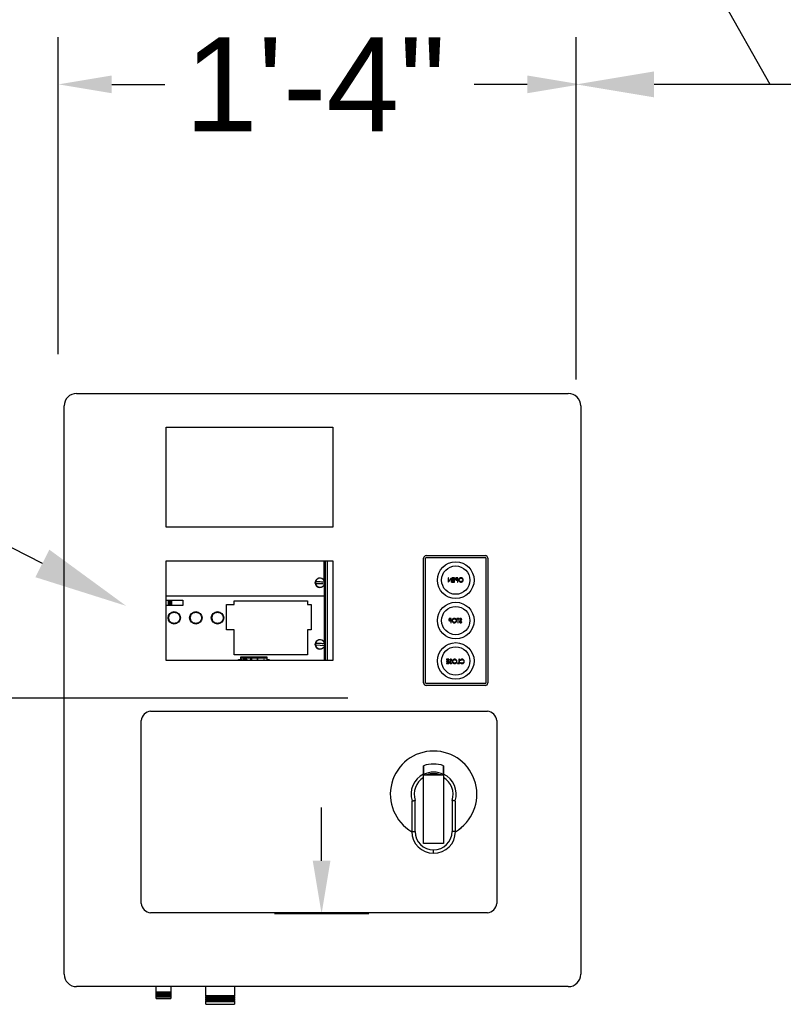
# Model space of a CAD drawing. Header units: inches. Extents: x 144.9 to 238.4, y 214.8 to 247.7.
# Tile 213 of 256: x 176.7 to 177.4, y 241.7 to 242.7. Entities that reach past the tile are written whole.
import ezdxf
from ezdxf import colors
from ezdxf.entities.mleader import LeaderData, LeaderLine
from ezdxf.math import Vec2, Vec3

# ---------------------------------------------------------------- set-up
doc = ezdxf.new("R2010")
doc.units = ezdxf.units.IN
doc.header["$LTSCALE"] = 0.25
doc.header["$MEASUREMENT"] = 0
doc.layers.add('ANNOTATIONS', color=1, linetype='Continuous')
doc.layers.add('MOTOR LH', color=7, linetype='Continuous')
doc.styles.add('ARIAL', font='arial.ttf', dxfattribs={"height": 0.09375})
doc.styles.add('ROMANS', font='Romans', dxfattribs={"height": 0.09375})
doc.styles.get("Standard").update_dxf_attribs({"font": 'romans.shx'})
doc.dimstyles.get("Standard").update_dxf_attribs({"dimscale": 60, "dimtxt": 0.0833, "dimasz": 0.0833, "dimexe": 0.0833, "dimexo": 0.04, "dimgap": 0.09, "dimtad": 0, "dimtih": 1, "dimtoh": 1, "dimdec": 4, "dimzin": 1, "dimdsep": 46, "dimlunit": 4, "dimtxsty": 'Standard', "dimcen": 0.09, "dimclrt": 150, "dimadec": 4, "dimazin": 2, "dimtfac": 1, "dimtdec": 0, "dimtofl": 0, "dimtmove": 0, "dimatfit": 3, "dimfxl": 1, "dimtolj": 1, "dimtzin": 0, "dimlwd": -1, "dimlwe": -1, "dimarcsym": 1})

msp = doc.modelspace()

# ---------------------------------------------------------------- linework, layer by layer
at = {"layer": 'ANNOTATIONS'}
for p, q in [((176.70087, 242.35244), (176.70087, 242.66913)), ((177.21813, 242.32733), (177.21813, 242.66913)), ((176.75431, 242.622), (176.80745, 242.622)), ((177.16921, 242.622), (177.11607, 242.622)), ((177.52783, 242.622), (177.29579, 242.622)), ((176.99003, 242.0088), (175.93908, 242.0088)), ((176.96387, 241.84655), (176.96387, 241.89969)), ((177.011, 241.79341), (176.91674, 241.79341))]:
    msp.add_line(p, q, dxfattribs=at)
for points in [[(176.75431, 242.63086), (176.75431, 242.61315), (176.70117, 242.622)], [(177.16921, 242.63086), (177.16921, 242.61315), (177.22235, 242.622)], [(177.29579, 242.60906), (177.29579, 242.63495), (177.21813, 242.622)], [(176.97273, 241.84655), (176.95501, 241.84655), (176.96387, 241.79341)]]:
    msp.add_solid(points, dxfattribs=at)
at = {"layer": 'MOTOR LH'}
for p, q in [((176.71924, 242.31327), (177.21018, 242.31327)), ((176.70677, 241.7332), (176.70677, 242.30079)), ((177.22265, 242.30079), (177.22265, 241.7332)), ((176.80883, 242.17974), (176.80883, 242.27956)), ((176.80883, 242.27956), (176.97519, 242.27956)), ((176.97519, 242.27956), (176.97519, 242.17974)), ((176.97519, 242.17974), (176.80883, 242.17974)), ((176.80883, 242.04647), (176.80883, 242.14602)), ((176.80883, 242.14602), (176.97519, 242.14602)), ((176.96633, 242.12698), (176.96633, 242.14602)), ((176.9664, 242.14602), (176.9664, 242.12688)), ((176.96705, 242.12546), (176.96705, 242.14602)), ((176.96745, 242.04647), (176.96745, 242.14602)), ((176.96784, 242.04647), (176.96784, 242.14602)), ((176.96967, 242.04647), (176.96967, 242.14602)), ((176.97519, 242.14602), (176.97519, 242.04647)), ((177.0657, 242.02419), (177.0657, 242.14863)), ((177.0677, 242.02419), (177.0677, 242.14863)), ((177.06832, 242.15125), (177.12727, 242.15125)), ((177.06832, 242.14925), (177.12727, 242.14925)), ((177.12789, 242.14863), (177.12789, 242.02419)), ((177.12989, 242.14863), (177.12989, 242.02419)), ((177.0903, 242.12907), (177.0903, 242.12491)), ((177.09067, 242.12907), (177.0903, 242.12907)), ((177.09038, 242.12491), (177.09312, 242.12818)), ((177.09067, 242.1258), (177.09067, 242.12907)), ((177.09342, 242.12907), (177.09067, 242.1258)), ((177.09312, 242.12818), (177.09312, 242.12491)), ((177.09349, 242.12907), (177.09342, 242.12907)), ((177.09349, 242.12491), (177.09349, 242.12907)), ((177.09424, 242.12907), (177.09424, 242.12865)), ((177.09659, 242.12907), (177.09424, 242.12907)), ((177.09424, 242.12865), (177.09621, 242.12865)), ((177.09424, 242.12737), (177.09424, 242.12694)), ((177.09621, 242.12737), (177.09424, 242.12737)), ((177.09424, 242.12694), (177.09621, 242.12694)), ((177.09424, 242.12534), (177.09424, 242.12491)), ((177.09621, 242.12534), (177.09424, 242.12534)), ((177.09621, 242.12865), (177.09621, 242.12737)), ((177.09621, 242.12694), (177.09621, 242.12534)), ((177.09659, 242.12491), (177.09659, 242.12907)), ((177.09887, 242.12865), (177.09963, 242.12865)), ((177.09963, 242.12726), (177.0989, 242.12725)), ((177.1, 242.12907), (177.09918, 242.12907)), ((177.09933, 242.12683), (177.09963, 242.12683)), ((177.09963, 242.12865), (177.09963, 242.12726)), ((177.09963, 242.12683), (177.09963, 242.12491)), ((177.1, 242.12491), (177.1, 242.12907)), ((176.96633, 242.12138), (176.96633, 242.06541)), ((176.9664, 242.12147), (176.9664, 242.06531)), ((176.96705, 242.0639), (176.96705, 242.12289)), ((177.0903, 242.12491), (177.09038, 242.12491)), ((177.09312, 242.12491), (177.09349, 242.12491)), ((177.09424, 242.12491), (177.09659, 242.12491)), ((177.09963, 242.12491), (177.1, 242.12491)), ((176.80883, 242.11108), (176.96633, 242.11108)), ((176.80883, 242.10676), (176.82534, 242.10676)), ((176.81072, 242.10676), (176.81072, 242.10152)), ((176.81124, 242.10676), (176.81124, 242.10152)), ((176.81221, 242.10152), (176.81221, 242.10676)), ((176.81236, 242.10676), (176.81236, 242.10152)), ((176.81273, 242.10152), (176.81273, 242.10676)), ((176.81289, 242.10676), (176.81289, 242.10152)), ((176.81386, 242.10152), (176.81386, 242.10676)), ((176.81437, 242.10152), (176.81437, 242.10676)), ((176.82534, 242.10676), (176.82534, 242.10152)), ((176.8766, 242.10602), (176.94996, 242.10602)), ((176.8766, 242.10256), (176.8766, 242.10602)), ((176.94996, 242.10602), (176.94996, 242.10256)), ((176.82534, 242.10152), (176.80883, 242.10152)), ((176.86904, 242.07702), (176.86904, 242.10256)), ((176.86904, 242.10256), (176.8766, 242.10256)), ((176.94996, 242.10256), (176.95334, 242.10256)), ((176.95334, 242.10256), (176.95334, 242.07702)), ((177.09222, 242.08801), (177.09299, 242.08801)), ((177.09299, 242.08662), (177.09226, 242.08661)), ((177.09336, 242.08844), (177.09254, 242.08844)), ((177.09269, 242.0862), (177.09299, 242.0862)), ((177.09299, 242.08801), (177.09299, 242.08662)), ((177.09299, 242.0862), (177.09299, 242.08428)), ((177.09336, 242.08428), (177.09336, 242.08844)), ((177.09901, 242.08844), (177.09901, 242.08801)), ((177.1012, 242.08844), (177.09901, 242.08844)), ((177.09901, 242.08801), (177.09992, 242.08801)), ((177.09992, 242.08801), (177.09992, 242.08428)), ((177.10029, 242.08801), (177.1012, 242.08801)), ((177.10029, 242.08428), (177.10029, 242.08801)), ((177.1012, 242.08801), (177.1012, 242.08844)), ((177.10162, 242.08784), (177.10196, 242.08758)), ((176.8766, 242.07702), (176.86904, 242.07702)), ((176.8766, 242.05231), (176.8766, 242.07702)), ((176.95334, 242.07702), (176.94996, 242.07702)), ((176.94996, 242.07702), (176.94996, 242.05231)), ((177.09299, 242.08428), (177.09336, 242.08428)), ((177.09992, 242.08428), (177.10029, 242.08428)), ((177.10402, 242.08508), (177.10367, 242.08529)), ((176.95777, 242.06204), (176.96695, 242.06159)), ((176.96633, 242.05981), (176.96633, 242.04647)), ((176.9664, 242.05991), (176.9664, 242.04647)), ((176.96705, 242.04647), (176.96705, 242.06133)), ((176.97519, 242.04647), (176.80883, 242.04647)), ((176.94996, 242.05232), (176.8766, 242.05232)), ((176.94996, 242.05231), (176.8766, 242.05231)), ((176.88086, 242.04755), (176.88284, 242.04755)), ((176.88086, 242.04647), (176.88086, 242.04755)), ((176.88284, 242.0499), (176.88284, 242.04647)), ((176.90946, 242.0499), (176.88284, 242.0499)), ((176.88284, 242.04967), (176.90946, 242.04967)), ((176.88284, 242.04928), (176.90946, 242.04928)), ((176.88319, 242.04806), (176.88386, 242.04647)), ((176.88349, 242.04806), (176.88319, 242.04806)), ((176.88416, 242.04647), (176.88349, 242.04806)), ((176.88413, 242.0499), (176.88413, 242.05017)), ((176.88413, 242.05017), (176.90837, 242.05017)), ((176.88557, 242.04806), (176.88489, 242.04647)), ((176.88519, 242.04647), (176.88587, 242.04806)), ((176.88587, 242.04806), (176.88557, 242.04806)), ((176.8936, 242.04774), (176.89398, 242.04774)), ((176.89426, 242.04806), (176.89365, 242.04806)), ((176.89398, 242.04674), (176.8938, 242.04674)), ((176.89398, 242.04774), (176.89398, 242.04674)), ((176.89426, 242.04647), (176.89426, 242.04806)), ((176.89986, 242.04806), (176.89913, 242.04647)), ((176.89943, 242.04647), (176.89989, 242.04746)), ((176.8999, 242.04806), (176.89986, 242.04806)), ((176.89989, 242.04746), (176.90035, 242.04647)), ((176.90066, 242.04647), (176.8999, 242.04806)), ((176.90542, 242.04662), (176.90542, 242.04647)), ((176.90634, 242.04662), (176.90542, 242.04662)), ((176.90634, 242.04754), (176.90634, 242.04662)), ((176.90662, 242.04754), (176.90634, 242.04754)), ((176.90662, 242.04662), (176.90662, 242.04754)), ((176.90754, 242.04662), (176.90662, 242.04662)), ((176.90754, 242.04647), (176.90754, 242.04662)), ((176.90837, 242.05017), (176.90837, 242.0499)), ((176.90946, 242.04647), (176.90946, 242.0499)), ((176.90946, 242.04755), (176.91164, 242.04755)), ((176.91164, 242.04755), (176.91164, 242.04647)), ((176.91243, 242.05232), (176.91243, 242.05231)), ((176.91308, 242.05232), (176.91308, 242.05231)), ((176.91832, 242.05231), (176.91832, 242.05232)), ((176.91898, 242.05231), (176.91898, 242.05232)), ((176.94551, 242.05232), (176.94551, 242.05231)), ((176.94603, 242.05232), (176.94603, 242.05231)), ((176.947, 242.05231), (176.947, 242.05232)), ((176.94715, 242.05232), (176.94715, 242.05231)), ((176.94752, 242.05231), (176.94752, 242.05232)), ((176.94768, 242.05232), (176.94768, 242.05231)), ((176.94865, 242.05231), (176.94865, 242.05232)), ((176.94917, 242.05231), (176.94917, 242.05232)), ((177.08853, 242.04769), (177.08853, 242.04727)), ((177.09088, 242.04769), (177.08853, 242.04769)), ((177.08853, 242.04727), (177.09051, 242.04727)), ((177.09051, 242.04727), (177.09051, 242.04599)), ((177.09088, 242.04354), (177.09088, 242.04769)), ((177.09179, 242.0471), (177.09212, 242.04684)), ((177.10106, 242.04769), (177.10106, 242.04396)), ((177.10144, 242.04769), (177.10106, 242.04769)), ((177.10144, 242.04354), (177.10144, 242.04769)), ((177.10229, 242.04693), (177.10262, 242.04668)), ((177.08853, 242.04599), (177.08853, 242.04556)), ((177.09051, 242.04599), (177.08853, 242.04599)), ((177.08853, 242.04556), (177.09051, 242.04556)), ((177.08853, 242.04396), (177.08853, 242.04354)), ((177.09051, 242.04396), (177.08853, 242.04396)), ((177.08853, 242.04354), (177.09088, 242.04354)), ((177.09051, 242.04556), (177.09051, 242.04396)), ((177.09418, 242.04434), (177.09383, 242.04455)), ((177.09946, 242.04396), (177.09946, 242.04354)), ((177.10106, 242.04396), (177.09946, 242.04396)), ((177.09946, 242.04354), (177.10144, 242.04354)), ((177.10262, 242.04455), (177.10229, 242.0443)), ((177.12727, 242.02356), (177.06832, 242.02356)), ((177.12727, 242.02157), (177.06832, 242.02157)), ((176.79306, 241.99603), (177.12944, 241.99603)), ((176.78358, 241.80388), (176.78358, 241.98655)), ((177.13892, 241.98655), (177.13892, 241.80388)), ((177.06572, 241.86388), (177.06572, 241.9322)), ((177.06572, 241.9322), (177.08568, 241.9322)), ((177.08568, 241.9322), (177.08568, 241.86388)), ((177.05393, 241.90549), (177.05393, 241.87568)), ((177.05726, 241.87568), (177.05726, 241.9067)), ((177.09415, 241.9067), (177.09415, 241.87568)), ((177.09748, 241.87568), (177.09748, 241.90549)), ((177.05393, 241.87568), (177.05726, 241.87568)), ((177.09748, 241.87568), (177.09415, 241.87568)), ((177.08568, 241.86388), (177.06572, 241.86388)), ((177.0757, 241.8539), (177.0757, 241.85723)), ((177.12944, 241.7944), (176.79306, 241.7944)), ((177.21018, 241.72072), (176.71924, 241.72072)), ((176.79846, 241.71506), (176.7988, 241.71525)), ((176.7988, 241.71487), (176.79846, 241.71506)), ((176.81377, 241.71506), (176.79846, 241.71506)), ((176.79846, 241.7144), (176.7988, 241.71459)), ((176.7988, 241.7142), (176.79846, 241.7144)), ((176.81377, 241.7144), (176.79846, 241.7144)), ((176.79846, 241.71373), (176.7988, 241.71392)), ((176.7988, 241.71354), (176.79846, 241.71373)), ((176.81377, 241.71373), (176.79846, 241.71373)), ((176.79846, 241.71307), (176.7988, 241.71326)), ((176.7988, 241.71287), (176.79846, 241.71307)), ((176.81377, 241.71307), (176.79846, 241.71307)), ((176.79846, 241.7124), (176.7988, 241.71259)), ((176.7988, 241.71221), (176.79846, 241.7124)), ((176.81377, 241.7124), (176.79846, 241.7124)), ((176.79846, 241.71173), (176.7988, 241.71193)), ((176.7988, 241.71525), (176.7988, 241.72072)), ((176.81344, 241.71525), (176.7988, 241.71525)), ((176.7988, 241.71459), (176.7988, 241.71487)), ((176.81344, 241.71487), (176.7988, 241.71487)), ((176.81344, 241.71459), (176.7988, 241.71459)), ((176.7988, 241.71392), (176.7988, 241.7142)), ((176.81344, 241.7142), (176.7988, 241.7142)), ((176.81344, 241.71392), (176.7988, 241.71392)), ((176.7988, 241.71326), (176.7988, 241.71354)), ((176.81344, 241.71354), (176.7988, 241.71354)), ((176.81344, 241.71326), (176.7988, 241.71326)), ((176.7988, 241.71259), (176.7988, 241.71287)), ((176.81344, 241.71287), (176.7988, 241.71287)), ((176.81344, 241.71259), (176.7988, 241.71259)), ((176.7988, 241.71193), (176.7988, 241.71221)), ((176.81344, 241.71221), (176.7988, 241.71221)), ((176.81344, 241.71193), (176.7988, 241.71193)), ((176.81344, 241.72072), (176.81344, 241.71525)), ((176.81344, 241.71525), (176.81377, 241.71506)), ((176.81377, 241.71506), (176.81344, 241.71487)), ((176.81344, 241.71487), (176.81344, 241.71459)), ((176.81344, 241.71459), (176.81377, 241.7144)), ((176.81377, 241.7144), (176.81344, 241.7142)), ((176.81344, 241.7142), (176.81344, 241.71392)), ((176.81344, 241.71392), (176.81377, 241.71373)), ((176.81377, 241.71373), (176.81344, 241.71354)), ((176.81344, 241.71354), (176.81344, 241.71326)), ((176.81344, 241.71326), (176.81377, 241.71307)), ((176.81377, 241.71307), (176.81344, 241.71287)), ((176.81344, 241.71287), (176.81344, 241.71259)), ((176.81344, 241.71259), (176.81377, 241.7124)), ((176.81377, 241.7124), (176.81344, 241.71221)), ((176.81344, 241.71221), (176.81344, 241.71193)), ((176.81344, 241.71193), (176.81377, 241.71173)), ((176.84814, 241.71159), (176.84814, 241.72072)), ((176.87675, 241.72072), (176.87675, 241.71159)), ((176.7988, 241.71154), (176.79846, 241.71173)), ((176.81377, 241.71173), (176.79846, 241.71173)), ((176.79846, 241.71107), (176.7988, 241.71126)), ((176.7988, 241.71088), (176.79846, 241.71107)), ((176.81377, 241.71107), (176.79846, 241.71107)), ((176.79846, 241.7104), (176.7988, 241.7106)), ((176.7988, 241.71021), (176.79846, 241.7104)), ((176.81377, 241.7104), (176.79846, 241.7104)), ((176.7988, 241.71126), (176.7988, 241.71154)), ((176.81344, 241.71154), (176.7988, 241.71154)), ((176.81344, 241.71126), (176.7988, 241.71126)), ((176.7988, 241.7106), (176.7988, 241.71088)), ((176.81344, 241.71088), (176.7988, 241.71088)), ((176.81344, 241.7106), (176.7988, 241.7106)), ((176.7988, 241.70874), (176.7988, 241.71021)), ((176.81344, 241.71021), (176.7988, 241.71021)), ((176.7988, 241.70874), (176.81344, 241.70874)), ((176.81377, 241.71173), (176.81344, 241.71154)), ((176.81344, 241.71154), (176.81344, 241.71126)), ((176.81344, 241.71126), (176.81377, 241.71107)), ((176.81377, 241.71107), (176.81344, 241.71088)), ((176.81344, 241.71088), (176.81344, 241.7106)), ((176.81344, 241.7106), (176.81377, 241.7104)), ((176.81377, 241.7104), (176.81344, 241.71021)), ((176.81344, 241.71021), (176.81344, 241.70874)), ((176.84781, 241.7114), (176.84814, 241.71159)), ((176.84814, 241.71121), (176.84781, 241.7114)), ((176.87709, 241.7114), (176.84781, 241.7114)), ((176.84781, 241.71057), (176.84814, 241.71076)), ((176.84814, 241.71038), (176.84781, 241.71057)), ((176.87709, 241.71057), (176.84781, 241.71057)), ((176.84781, 241.70974), (176.84814, 241.70993)), ((176.84814, 241.70955), (176.84781, 241.70974)), ((176.87709, 241.70974), (176.84781, 241.70974)), ((176.84781, 241.70891), (176.84814, 241.7091)), ((176.84814, 241.70871), (176.84781, 241.70891)), ((176.87709, 241.70891), (176.84781, 241.70891)), ((176.84781, 241.70807), (176.84814, 241.70827)), ((176.84814, 241.70788), (176.84781, 241.70807)), ((176.87709, 241.70807), (176.84781, 241.70807)), ((176.84781, 241.70724), (176.84814, 241.70744)), ((176.84814, 241.70705), (176.84781, 241.70724)), ((176.87709, 241.70724), (176.84781, 241.70724)), ((176.84781, 241.70641), (176.84814, 241.7066)), ((176.84814, 241.70622), (176.84781, 241.70641)), ((176.87709, 241.70641), (176.84781, 241.70641)), ((176.84781, 241.70558), (176.84814, 241.70577)), ((176.84814, 241.70539), (176.84781, 241.70558)), ((176.87709, 241.70558), (176.84781, 241.70558)), ((176.84814, 241.71159), (176.87675, 241.71159)), ((176.84814, 241.71076), (176.84814, 241.71121)), ((176.87675, 241.71121), (176.84814, 241.71121)), ((176.84814, 241.71076), (176.87675, 241.71076)), ((176.84814, 241.70993), (176.84814, 241.71038)), ((176.87675, 241.71038), (176.84814, 241.71038)), ((176.84814, 241.70993), (176.87675, 241.70993)), ((176.84814, 241.7091), (176.84814, 241.70955)), ((176.87675, 241.70955), (176.84814, 241.70955)), ((176.84814, 241.7091), (176.87675, 241.7091)), ((176.84814, 241.70827), (176.84814, 241.70871)), ((176.87675, 241.70871), (176.84814, 241.70871)), ((176.84814, 241.70827), (176.87675, 241.70827)), ((176.84814, 241.70744), (176.84814, 241.70788)), ((176.87675, 241.70788), (176.84814, 241.70788)), ((176.84814, 241.70744), (176.87675, 241.70744)), ((176.84814, 241.7066), (176.84814, 241.70705)), ((176.87675, 241.70705), (176.84814, 241.70705)), ((176.84814, 241.7066), (176.87675, 241.7066)), ((176.84814, 241.70577), (176.84814, 241.70622)), ((176.87675, 241.70622), (176.84814, 241.70622)), ((176.84814, 241.70577), (176.87675, 241.70577)), ((176.84814, 241.70308), (176.84814, 241.70539)), ((176.87675, 241.70539), (176.84814, 241.70539)), ((176.84814, 241.70308), (176.87675, 241.70308)), ((176.87675, 241.71159), (176.87709, 241.7114)), ((176.87709, 241.7114), (176.87675, 241.71121)), ((176.87675, 241.71121), (176.87675, 241.71076)), ((176.87675, 241.71076), (176.87709, 241.71057)), ((176.87709, 241.71057), (176.87675, 241.71038)), ((176.87675, 241.71038), (176.87675, 241.70993)), ((176.87675, 241.70993), (176.87709, 241.70974)), ((176.87709, 241.70974), (176.87675, 241.70955)), ((176.87675, 241.70955), (176.87675, 241.7091)), ((176.87675, 241.7091), (176.87709, 241.70891)), ((176.87709, 241.70891), (176.87675, 241.70871)), ((176.87675, 241.70871), (176.87675, 241.70827)), ((176.87675, 241.70827), (176.87709, 241.70807)), ((176.87709, 241.70807), (176.87675, 241.70788)), ((176.87675, 241.70788), (176.87675, 241.70744)), ((176.87675, 241.70744), (176.87709, 241.70724)), ((176.87709, 241.70724), (176.87675, 241.70705)), ((176.87675, 241.70705), (176.87675, 241.7066)), ((176.87675, 241.7066), (176.87709, 241.70641)), ((176.87709, 241.70641), (176.87675, 241.70622)), ((176.87675, 241.70622), (176.87675, 241.70577)), ((176.87675, 241.70577), (176.87709, 241.70558)), ((176.87709, 241.70558), (176.87675, 241.70539)), ((176.87675, 241.70539), (176.87675, 241.70308))]:
    msp.add_line(p, q, dxfattribs=at)
at = {"layer": 'MOTOR LH', "flags": 128}
for points in [[(176.96703, 242.12475), (176.96593, 242.12481), (176.96479, 242.12486), (176.96363, 242.12492), (176.96244, 242.12497), (176.96126, 242.12503), (176.96009, 242.12509), (176.95895, 242.12514), (176.95785, 242.1252)], [(176.95777, 242.1236), (176.95887, 242.12355), (176.96001, 242.12349), (176.96118, 242.12344), (176.96236, 242.12338), (176.96355, 242.12332), (176.96472, 242.12327), (176.96586, 242.12321), (176.96695, 242.12316)], [(176.96703, 242.06319), (176.96593, 242.06324), (176.96479, 242.06329), (176.96363, 242.06335), (176.96244, 242.06341), (176.96126, 242.06347), (176.96009, 242.06352), (176.95895, 242.06358), (176.95785, 242.06363)]]:
    msp.add_lwpolyline(points, dxfattribs=at)
at = {"layer": 'MOTOR LH'}
for centre, radius in [((177.0978, 242.12677), 0.0183), ((177.0978, 242.12677), 0.01414), ((176.9624, 242.12418), 0.00482), ((177.0978, 242.08641), 0.0183), ((177.0978, 242.08641), 0.01414), ((176.81674, 242.08914), 0.00622), ((176.83835, 242.08914), 0.00622), ((176.85997, 242.08914), 0.00622), ((176.9624, 242.06261), 0.00482), ((177.0978, 242.04604), 0.0183), ((177.0978, 242.04604), 0.01414)]:
    msp.add_circle(centre, radius, dxfattribs=at)
for centre, radius, start, end in [((176.71924, 242.30079), 0.01248, 90, 180), ((177.21018, 242.30079), 0.01248, 0, 90), ((177.06832, 242.14863), 0.00262, 90, 180), ((177.06832, 242.14863), 0.000624, 90, 180), ((177.12727, 242.14863), 0.00262, 0, 90), ((177.12727, 242.14863), 0.000624, 0, 90), ((176.9624, 242.12418), 0.00473, 167.49357, 186.95106), ((176.9624, 242.12418), 0.00466, 7.07983, 167.36481), ((176.9624, 242.12418), 0.00466, 187.07983, 347.36481), ((176.9624, 242.12418), 0.00473, 347.49357, 6.95106), ((176.9624, 242.06261), 0.00466, 7.07983, 167.36481), ((176.9624, 242.06261), 0.00473, 167.49357, 186.95106), ((176.9624, 242.06261), 0.00466, 187.07983, 347.36481), ((176.9624, 242.06261), 0.00473, 347.49357, 6.95106), ((177.06832, 242.02419), 0.00262, 180, 270), ((177.06832, 242.02419), 0.000624, 180, 270), ((177.12727, 242.02419), 0.000624, 270, 0), ((177.12727, 242.02419), 0.00262, 270, 0), ((176.79455, 241.98505), 0.01108, 97.7581, 172.2419), ((177.12795, 241.98505), 0.01108, 7.7581, 82.2419), ((177.07571, 241.91285), 0.04323, 300.24247, 239.75749), ((177.07571, 241.91285), 0.04322, 300.24804, 239.75194), ((177.07571, 241.91285), 0.03025, 70.7446, 109.279), ((177.07571, 241.91285), 0.02257, 116.2649, 197.09777), ((177.07571, 241.91285), 0.01944, 120.90941, 198.43237), ((177.07571, 241.91285), 0.02217, 63.25995, 116.77409), ((177.07571, 241.91285), 0.02061, 69.85267, 110.14733), ((177.07571, 241.91285), 0.02257, 342.90223, 63.76839), ((177.07571, 241.91285), 0.01944, 341.56763, 59.13097), ((177.07571, 241.87568), 0.02178, 180, 269.97432), ((177.07571, 241.87568), 0.01845, 180, 269.97432), ((177.0757, 241.87568), 0.02178, 270, 0), ((177.0757, 241.87568), 0.01845, 270.00463, 0), ((176.79455, 241.80538), 0.01108, 187.7581, 262.2419), ((177.12795, 241.80538), 0.01108, 277.7581, 352.2419), ((176.71924, 241.7332), 0.01248, 180, 270), ((177.21018, 241.7332), 0.01248, 270, 0)]:
    msp.add_arc(centre, radius, start, end, dxfattribs=at)
for points, knots in [([(177.09824, 242.12901), (177.09811, 242.12897), (177.09786, 242.12887), (177.0976, 242.12859), (177.09746, 242.12827), (177.09745, 242.12806), (177.09744, 242.12796)], [0, 0, 0, 0, 0.279707, 0.559375, 0.779503, 1, 1, 1, 1]), ([(177.09744, 242.12796), (177.09745, 242.12782), (177.09747, 242.12755), (177.09768, 242.12721), (177.09796, 242.127), (177.09817, 242.12693), (177.09827, 242.1269)], [0, 0, 0, 0, 0.2801, 0.559328, 0.779458, 1, 1, 1, 1]), ([(177.09781, 242.12796), (177.09783, 242.12808), (177.09786, 242.12825), (177.09801, 242.12844), (177.09831, 242.12865), (177.09862, 242.12865), (177.09887, 242.12865)], [0, 0, 0, 0, 0.248963, 0.37473, 0.500379, 1, 1, 1, 1]), ([(177.0989, 242.12725), (177.09864, 242.12725), (177.09833, 242.12725), (177.09802, 242.12746), (177.09786, 242.12765), (177.09783, 242.12783), (177.09781, 242.12796)], [0, 0, 0, 0, 0.499719, 0.625348, 0.751078, 1, 1, 1, 1]), ([(177.09918, 242.12907), (177.09901, 242.12907), (177.09869, 242.12907), (177.09837, 242.12903), (177.09824, 242.12901)], [0, 0, 0, 0, 0.560312, 1, 1, 1, 1]), ([(177.09827, 242.1269), (177.09847, 242.12688), (177.09882, 242.12683), (177.09917, 242.12683), (177.09933, 242.12683)], [0, 0, 0, 0, 0.559697, 1, 1, 1, 1]), ([(177.10307, 242.12918), (177.10274, 242.12915), (177.10209, 242.12908), (177.10136, 242.12849), (177.10092, 242.12776), (177.10087, 242.12725), (177.10085, 242.127)], [0, 0, 0, 0, 0.279766, 0.559356, 0.77957, 1, 1, 1, 1]), ([(177.10085, 242.127), (177.10089, 242.12667), (177.10096, 242.12603), (177.10155, 242.12531), (177.10227, 242.12487), (177.10278, 242.12483), (177.10303, 242.12481)], [0, 0, 0, 0, 0.279632, 0.559342, 0.779597, 1, 1, 1, 1]), ([(177.10123, 242.127), (177.10126, 242.12726), (177.10132, 242.12779), (177.10183, 242.12836), (177.10243, 242.12869), (177.10284, 242.12873), (177.10305, 242.12875)], [0, 0, 0, 0, 0.279463, 0.558871, 0.779515, 1, 1, 1, 1]), ([(177.10305, 242.12523), (177.10278, 242.12526), (177.10226, 242.12532), (177.10164, 242.12578), (177.10128, 242.12637), (177.10125, 242.12679), (177.10123, 242.127)], [0, 0, 0, 0, 0.279831, 0.559389, 0.77965, 1, 1, 1, 1]), ([(177.10303, 242.12481), (177.10335, 242.12484), (177.104, 242.12491), (177.10472, 242.1255), (177.10516, 242.12622), (177.1052, 242.12672), (177.10523, 242.12698)], [0, 0, 0, 0, 0.279663, 0.559353, 0.779636, 1, 1, 1, 1]), ([(177.10305, 242.12875), (177.10331, 242.12872), (177.10383, 242.12865), (177.10444, 242.12819), (177.1048, 242.1276), (177.10483, 242.12718), (177.10485, 242.12698)], [0, 0, 0, 0, 0.279627, 0.559351, 0.779632, 1, 1, 1, 1]), ([(177.10485, 242.12698), (177.10482, 242.12671), (177.10476, 242.12619), (177.10425, 242.12563), (177.10366, 242.12528), (177.10325, 242.12525), (177.10305, 242.12523)], [0, 0, 0, 0, 0.279417, 0.559078, 0.779478, 1, 1, 1, 1]), ([(177.10523, 242.12698), (177.10519, 242.1273), (177.10511, 242.12794), (177.10454, 242.12867), (177.10382, 242.1291), (177.10332, 242.12915), (177.10307, 242.12918)], [0, 0, 0, 0, 0.279731, 0.559326, 0.77968, 1, 1, 1, 1]), ([(176.81117, 242.08914), (176.81125, 242.08844), (176.81136, 242.08736), (176.81205, 242.08606), (176.81277, 242.08517), (176.81366, 242.08445), (176.81496, 242.08378), (176.81674, 242.08343), (176.81852, 242.08378), (176.81981, 242.08445), (176.8207, 242.08517), (176.82143, 242.08606), (176.8221, 242.08736), (176.82244, 242.08914), (176.8221, 242.09091), (176.82143, 242.09221), (176.8207, 242.0931), (176.81981, 242.09382), (176.81852, 242.0945), (176.81674, 242.09484), (176.81496, 242.0945), (176.81366, 242.09382), (176.81277, 242.0931), (176.81205, 242.09221), (176.81136, 242.09091), (176.81125, 242.08984), (176.81117, 242.08914)], [0, 0, 0, 0, 0.059864, 0.09209, 0.125, 0.15791, 0.190135, 0.25, 0.309864, 0.34209, 0.375, 0.407909, 0.440136, 0.5, 0.559864, 0.59209, 0.624999, 0.657909, 0.690136, 0.75, 0.809864, 0.84209, 0.875, 0.90791, 0.940135, 1, 1, 1, 1]), ([(176.83279, 242.08914), (176.83286, 242.08844), (176.83297, 242.08736), (176.83367, 242.08606), (176.83439, 242.08517), (176.83528, 242.08445), (176.83657, 242.08378), (176.83835, 242.08343), (176.84013, 242.08378), (176.84143, 242.08445), (176.84232, 242.08517), (176.84304, 242.08606), (176.84371, 242.08736), (176.84405, 242.08914), (176.84371, 242.09091), (176.84304, 242.09221), (176.84232, 242.0931), (176.84143, 242.09382), (176.84013, 242.0945), (176.83835, 242.09484), (176.83657, 242.0945), (176.83528, 242.09382), (176.83439, 242.0931), (176.83367, 242.09221), (176.83297, 242.09091), (176.83286, 242.08984), (176.83279, 242.08914)], [0, 0, 0, 0, 0.059864, 0.09209, 0.125, 0.15791, 0.190136, 0.25, 0.309864, 0.34209, 0.375, 0.40791, 0.440135, 0.5, 0.559864, 0.59209, 0.625, 0.65791, 0.690136, 0.75, 0.809864, 0.84209, 0.875, 0.90791, 0.940135, 1, 1, 1, 1]), ([(176.8544, 242.08914), (176.85447, 242.08844), (176.85459, 242.08736), (176.85528, 242.08606), (176.856, 242.08517), (176.85689, 242.08445), (176.85819, 242.08378), (176.85997, 242.08343), (176.86174, 242.08378), (176.86304, 242.08445), (176.86393, 242.08517), (176.86465, 242.08606), (176.86533, 242.08736), (176.86567, 242.08914), (176.86533, 242.09091), (176.86465, 242.09221), (176.86393, 242.0931), (176.86304, 242.09382), (176.86174, 242.0945), (176.85997, 242.09484), (176.85819, 242.0945), (176.85689, 242.09382), (176.856, 242.0931), (176.85528, 242.09221), (176.85459, 242.09091), (176.85447, 242.08984), (176.8544, 242.08914)], [0, 0, 0, 0, 0.059864, 0.09209, 0.125, 0.157909, 0.190136, 0.25, 0.309864, 0.34209, 0.375, 0.40791, 0.440135, 0.5, 0.559864, 0.59209, 0.625, 0.65791, 0.690135, 0.75, 0.809864, 0.84209, 0.875, 0.90791, 0.940135, 1, 1, 1, 1]), ([(177.0916, 242.08837), (177.09147, 242.08833), (177.09122, 242.08824), (177.09096, 242.08795), (177.09082, 242.08763), (177.0908, 242.08742), (177.0908, 242.08732)], [0, 0, 0, 0, 0.2797041, 0.5593845, 0.7795145, 1, 1, 1, 1]), ([(177.0908, 242.08732), (177.09081, 242.08718), (177.09083, 242.08691), (177.09104, 242.08657), (177.09132, 242.08636), (177.09153, 242.0863), (177.09163, 242.08626)], [0, 0, 0, 0, 0.280099, 0.559325, 0.779463, 1, 1, 1, 1]), ([(177.09117, 242.08732), (177.09119, 242.08744), (177.09122, 242.08762), (177.09137, 242.0878), (177.09167, 242.08801), (177.09198, 242.08801), (177.09222, 242.08801)], [0, 0, 0, 0, 0.2489749, 0.3747309, 0.5003825, 1, 1, 1, 1]), ([(177.09226, 242.08661), (177.092, 242.08661), (177.09169, 242.08661), (177.09138, 242.08682), (177.09122, 242.08701), (177.09119, 242.08719), (177.09117, 242.08732)], [0, 0, 0, 0, 0.499724, 0.625347, 0.751089, 1, 1, 1, 1]), ([(177.09254, 242.08844), (177.09236, 242.08844), (177.09205, 242.08844), (177.09173, 242.08839), (177.0916, 242.08837)], [0, 0, 0, 0, 0.560314, 1, 1, 1, 1]), ([(177.09163, 242.08626), (177.09183, 242.08624), (177.09218, 242.08619), (177.09253, 242.0862), (177.09269, 242.0862)], [0, 0, 0, 0, 0.559694, 1, 1, 1, 1]), ([(177.09642, 242.08854), (177.0961, 242.08851), (177.09545, 242.08844), (177.09472, 242.08785), (177.09428, 242.08712), (177.09423, 242.08661), (177.09421, 242.08636)], [0, 0, 0, 0, 0.279768, 0.559357, 0.77957, 1, 1, 1, 1]), ([(177.09421, 242.08636), (177.09425, 242.08603), (177.09432, 242.08539), (177.09491, 242.08467), (177.09563, 242.08423), (177.09614, 242.08419), (177.09639, 242.08417)], [0, 0, 0, 0, 0.279627, 0.559342, 0.779597, 1, 1, 1, 1]), ([(177.09458, 242.08636), (177.09462, 242.08662), (177.09468, 242.08715), (177.09519, 242.08772), (177.09579, 242.08805), (177.0962, 242.08809), (177.09641, 242.08812)], [0, 0, 0, 0, 0.27947, 0.55887, 0.779518, 1, 1, 1, 1]), ([(177.09641, 242.0846), (177.09614, 242.08463), (177.09561, 242.08469), (177.095, 242.08514), (177.09464, 242.08573), (177.0946, 242.08615), (177.09458, 242.08636)], [0, 0, 0, 0, 0.279829, 0.559387, 0.779656, 1, 1, 1, 1]), ([(177.09639, 242.08417), (177.09671, 242.0842), (177.09736, 242.08428), (177.09807, 242.08486), (177.09852, 242.08558), (177.09856, 242.08608), (177.09858, 242.08634)], [0, 0, 0, 0, 0.279664, 0.559354, 0.779636, 1, 1, 1, 1]), ([(177.09641, 242.08812), (177.09667, 242.08808), (177.09719, 242.08801), (177.09779, 242.08755), (177.09815, 242.08696), (177.09819, 242.08655), (177.09821, 242.08634)], [0, 0, 0, 0, 0.279626, 0.559346, 0.779627, 1, 1, 1, 1]), ([(177.09821, 242.08634), (177.09818, 242.08608), (177.09812, 242.08555), (177.09761, 242.08499), (177.09702, 242.08465), (177.09661, 242.08461), (177.09641, 242.0846)], [0, 0, 0, 0, 0.279412, 0.559074, 0.779476, 1, 1, 1, 1]), ([(177.09858, 242.08634), (177.09855, 242.08666), (177.09847, 242.0873), (177.0979, 242.08803), (177.09718, 242.08847), (177.09668, 242.08852), (177.09642, 242.08854)], [0, 0, 0, 0, 0.279731, 0.559325, 0.779681, 1, 1, 1, 1]), ([(177.10255, 242.08664), (177.10229, 242.08644), (177.10193, 242.08618), (177.10162, 242.08567), (177.10159, 242.08542), (177.10157, 242.08529)], [0, 0, 0, 0, 0.560115, 0.780279, 1, 1, 1, 1]), ([(177.10273, 242.08854), (177.1026, 242.08853), (177.10235, 242.0885), (177.10195, 242.08826), (177.10175, 242.088), (177.10162, 242.08784)], [0, 0, 0, 0, 0.279751, 0.559499, 1, 1, 1, 1]), ([(177.10194, 242.0853), (177.10195, 242.08538), (177.10197, 242.08553), (177.10206, 242.08565), (177.10209, 242.08571)], [0, 0, 0, 0, 0.558992, 1, 1, 1, 1]), ([(177.10196, 242.08758), (177.10208, 242.08773), (177.10224, 242.08794), (177.10255, 242.0881), (177.1027, 242.08811), (177.10277, 242.08812)], [0, 0, 0, 0, 0.559818, 0.77985, 1, 1, 1, 1]), ([(177.10209, 242.08571), (177.10222, 242.08585), (177.10245, 242.08609), (177.10272, 242.08629), (177.10284, 242.08637)], [0, 0, 0, 0, 0.559492, 1, 1, 1, 1]), ([(177.10311, 242.08705), (177.10301, 242.08697), (177.10282, 242.08683), (177.10263, 242.0867), (177.10255, 242.08664)], [0, 0, 0, 0, 0.559909, 1, 1, 1, 1]), ([(177.10376, 242.08757), (177.10374, 242.08772), (177.1037, 242.08801), (177.10342, 242.08833), (177.10308, 242.08851), (177.10285, 242.08853), (177.10273, 242.08854)], [0, 0, 0, 0, 0.279549, 0.558796, 0.779376, 1, 1, 1, 1]), ([(177.10277, 242.08812), (177.10286, 242.08811), (177.10303, 242.0881), (177.10323, 242.08797), (177.10336, 242.08779), (177.10338, 242.08765), (177.10338, 242.08759)], [0, 0, 0, 0, 0.280272, 0.55993, 0.779919, 1, 1, 1, 1]), ([(177.10284, 242.08637), (177.10298, 242.08647), (177.10322, 242.08664), (177.10343, 242.08685), (177.10352, 242.08694)], [0, 0, 0, 0, 0.560405, 1, 1, 1, 1]), ([(177.10338, 242.08759), (177.10338, 242.08753), (177.10337, 242.08741), (177.10328, 242.08722), (177.10317, 242.08712), (177.10311, 242.08705)], [0, 0, 0, 0, 0.2799479, 0.5597749, 1, 1, 1, 1]), ([(177.10352, 242.08694), (177.1036, 242.08705), (177.10373, 242.08724), (177.10375, 242.08747), (177.10376, 242.08757)], [0, 0, 0, 0, 0.559837, 1, 1, 1, 1]), ([(177.10157, 242.08529), (177.10159, 242.08512), (177.10164, 242.08478), (177.10197, 242.08442), (177.10236, 242.0842), (177.10262, 242.08418), (177.10276, 242.08417)], [0, 0, 0, 0, 0.279183, 0.559084, 0.779443, 1, 1, 1, 1]), ([(177.10276, 242.0846), (177.10265, 242.08461), (177.10242, 242.08463), (177.10215, 242.0848), (177.10198, 242.08504), (177.10195, 242.08521), (177.10194, 242.0853)], [0, 0, 0, 0, 0.280273, 0.560145, 0.780153, 1, 1, 1, 1]), ([(177.10367, 242.08529), (177.10355, 242.0851), (177.10338, 242.08483), (177.10302, 242.08462), (177.10285, 242.08461), (177.10276, 242.0846)], [0, 0, 0, 0, 0.559324, 0.779784, 1, 1, 1, 1]), ([(177.10276, 242.08417), (177.10291, 242.08418), (177.10322, 242.08422), (177.10369, 242.08453), (177.1039, 242.08487), (177.10402, 242.08508)], [0, 0, 0, 0, 0.279879, 0.559662, 1, 1, 1, 1]), ([(176.88793, 242.04814), (176.88768, 242.04812), (176.88719, 242.04807), (176.88665, 242.04762), (176.88631, 242.04708), (176.88628, 242.0467), (176.88627, 242.04651)], [0, 0, 0, 0, 0.279769, 0.55936, 0.779572, 1, 1, 1, 1]), ([(176.88655, 242.04651), (176.88657, 242.0467), (176.88662, 242.0471), (176.887, 242.04753), (176.88745, 242.04778), (176.88776, 242.04781), (176.88791, 242.04782)], [0, 0, 0, 0, 0.279464, 0.55887, 0.779513, 1, 1, 1, 1]), ([(176.88791, 242.04782), (176.88811, 242.0478), (176.8885, 242.04775), (176.88895, 242.0474), (176.88922, 242.04696), (176.88925, 242.04665), (176.88926, 242.04649)], [0, 0, 0, 0, 0.2796249, 0.5593497, 0.7796275, 1, 1, 1, 1]), ([(176.88954, 242.04649), (176.88952, 242.04673), (176.88946, 242.04721), (176.88903, 242.04776), (176.88849, 242.04809), (176.88811, 242.04812), (176.88793, 242.04814)], [0, 0, 0, 0, 0.2797299, 0.5593269, 0.7796812, 1, 1, 1, 1]), ([(176.89365, 242.04806), (176.89352, 242.04806), (176.89326, 242.04806), (176.8929, 242.0479), (176.8927, 242.0476), (176.89268, 242.0474), (176.89266, 242.04729)], [0, 0, 0, 0, 0.281315, 0.559924, 0.779932, 1, 1, 1, 1]), ([(176.89266, 242.04729), (176.89267, 242.04722), (176.89268, 242.04707), (176.89278, 242.04682), (176.89293, 242.0467), (176.89302, 242.04663)], [0, 0, 0, 0, 0.280868, 0.561518, 1, 1, 1, 1]), ([(176.89302, 242.04663), (176.89293, 242.0466), (176.89282, 242.04656), (176.89274, 242.04648), (176.89273, 242.04647)], [0, 0, 0, 0, 0.904682, 1, 1, 1, 1]), ([(176.89294, 242.04728), (176.89295, 242.04736), (176.89297, 242.04748), (176.89307, 242.0476), (176.89325, 242.04773), (176.89345, 242.04774), (176.8936, 242.04774)], [0, 0, 0, 0, 0.249288, 0.374924, 0.500647, 1, 1, 1, 1]), ([(176.8938, 242.04674), (176.8936, 242.04674), (176.89335, 242.04674), (176.89311, 242.0469), (176.89302, 242.04701), (176.89296, 242.04714), (176.89295, 242.04724), (176.89294, 242.04728)], [0, 0, 0, 0, 0.498612, 0.62401, 0.749404, 0.874738, 1, 1, 1, 1]), ([(177.09289, 242.0478), (177.09277, 242.04779), (177.09251, 242.04776), (177.09211, 242.04752), (177.09191, 242.04726), (177.09179, 242.0471)], [0, 0, 0, 0, 0.279748, 0.559503, 1, 1, 1, 1]), ([(177.09212, 242.04684), (177.09224, 242.04699), (177.0924, 242.0472), (177.09271, 242.04736), (177.09286, 242.04737), (177.09293, 242.04737)], [0, 0, 0, 0, 0.559819, 0.77985, 1, 1, 1, 1]), ([(177.09392, 242.04683), (177.0939, 242.04698), (177.09386, 242.04727), (177.09358, 242.04759), (177.09324, 242.04777), (177.09301, 242.04779), (177.09289, 242.0478)], [0, 0, 0, 0, 0.279554, 0.558801, 0.779377, 1, 1, 1, 1]), ([(177.09293, 242.04737), (177.09302, 242.04737), (177.09319, 242.04735), (177.09339, 242.04723), (177.09352, 242.04705), (177.09354, 242.04691), (177.09354, 242.04685)], [0, 0, 0, 0, 0.280276, 0.559933, 0.779921, 1, 1, 1, 1]), ([(177.09354, 242.04685), (177.09354, 242.04679), (177.09353, 242.04667), (177.09344, 242.04648), (177.09333, 242.04638), (177.09327, 242.04631)], [0, 0, 0, 0, 0.279943, 0.559777, 1, 1, 1, 1]), ([(177.09369, 242.0462), (177.09376, 242.04631), (177.09389, 242.0465), (177.09391, 242.04673), (177.09392, 242.04683)], [0, 0, 0, 0, 0.559845, 1, 1, 1, 1]), ([(177.09682, 242.0478), (177.0965, 242.04777), (177.09585, 242.0477), (177.09512, 242.04711), (177.09468, 242.04638), (177.09463, 242.04587), (177.09461, 242.04562)], [0, 0, 0, 0, 0.279767, 0.559358, 0.779572, 1, 1, 1, 1]), ([(177.09498, 242.04562), (177.09502, 242.04588), (177.09508, 242.04641), (177.09559, 242.04698), (177.09619, 242.04731), (177.0966, 242.04735), (177.09681, 242.04737)], [0, 0, 0, 0, 0.27947, 0.558871, 0.779516, 1, 1, 1, 1]), ([(177.09681, 242.04737), (177.09707, 242.04734), (177.09759, 242.04727), (177.09819, 242.04681), (177.09855, 242.04622), (177.09859, 242.04581), (177.09861, 242.0456)], [0, 0, 0, 0, 0.279628, 0.55935, 0.779632, 1, 1, 1, 1]), ([(177.09898, 242.0456), (177.09894, 242.04592), (177.09887, 242.04656), (177.0983, 242.04729), (177.09758, 242.04773), (177.09708, 242.04778), (177.09682, 242.0478)], [0, 0, 0, 0, 0.27973, 0.559327, 0.77968, 1, 1, 1, 1]), ([(177.1041, 242.0478), (177.1037, 242.04776), (177.10299, 242.04768), (177.1025, 242.04716), (177.10229, 242.04693)], [0, 0, 0, 0, 0.5595149, 1, 1, 1, 1]), ([(177.10262, 242.04668), (177.10286, 242.04691), (177.10329, 242.04731), (177.10387, 242.04735), (177.10413, 242.04737)], [0, 0, 0, 0, 0.558427, 1, 1, 1, 1]), ([(177.10634, 242.04564), (177.1063, 242.04597), (177.10623, 242.04662), (177.10561, 242.04733), (177.10487, 242.04774), (177.10436, 242.04778), (177.1041, 242.0478)], [0, 0, 0, 0, 0.2795135, 0.5590797, 0.7793734, 1, 1, 1, 1]), ([(177.10413, 242.04737), (177.10439, 242.04734), (177.10492, 242.04728), (177.10554, 242.04683), (177.10591, 242.04624), (177.10595, 242.04582), (177.10597, 242.04561)], [0, 0, 0, 0, 0.2798556, 0.5595178, 0.779687, 1, 1, 1, 1]), ([(177.09271, 242.0459), (177.09245, 242.0457), (177.09209, 242.04543), (177.09178, 242.04493), (177.09175, 242.04468), (177.09173, 242.04455)], [0, 0, 0, 0, 0.560115, 0.780284, 1, 1, 1, 1]), ([(177.09173, 242.04455), (177.09175, 242.04438), (177.0918, 242.04404), (177.09213, 242.04368), (177.09252, 242.04346), (177.09279, 242.04344), (177.09292, 242.04343)], [0, 0, 0, 0, 0.279184, 0.559085, 0.779447, 1, 1, 1, 1]), ([(177.0921, 242.04456), (177.09212, 242.04464), (177.09213, 242.04479), (177.09222, 242.04491), (177.09225, 242.04497)], [0, 0, 0, 0, 0.55898, 1, 1, 1, 1]), ([(177.09292, 242.04386), (177.09281, 242.04387), (177.09258, 242.04389), (177.09231, 242.04406), (177.09214, 242.0443), (177.09212, 242.04447), (177.0921, 242.04456)], [0, 0, 0, 0, 0.280277, 0.560146, 0.780152, 1, 1, 1, 1]), ([(177.09225, 242.04497), (177.09238, 242.04511), (177.09261, 242.04535), (177.09288, 242.04555), (177.093, 242.04563)], [0, 0, 0, 0, 0.559494, 1, 1, 1, 1]), ([(177.09327, 242.04631), (177.09317, 242.04623), (177.09298, 242.04609), (177.09279, 242.04596), (177.09271, 242.0459)], [0, 0, 0, 0, 0.559898, 1, 1, 1, 1]), ([(177.09383, 242.04455), (177.09371, 242.04436), (177.09354, 242.04409), (177.09318, 242.04388), (177.09301, 242.04386), (177.09292, 242.04386)], [0, 0, 0, 0, 0.559319, 0.779781, 1, 1, 1, 1]), ([(177.09292, 242.04343), (177.09307, 242.04344), (177.09338, 242.04347), (177.09386, 242.04379), (177.09406, 242.04413), (177.09418, 242.04434)], [0, 0, 0, 0, 0.27988, 0.559666, 1, 1, 1, 1]), ([(177.093, 242.04563), (177.09314, 242.04573), (177.09338, 242.0459), (177.09359, 242.04611), (177.09369, 242.0462)], [0, 0, 0, 0, 0.560415, 1, 1, 1, 1]), ([(177.09461, 242.04562), (177.09465, 242.04529), (177.09472, 242.04465), (177.09531, 242.04393), (177.09603, 242.04349), (177.09654, 242.04345), (177.09679, 242.04343)], [0, 0, 0, 0, 0.279631, 0.559344, 0.779598, 1, 1, 1, 1]), ([(177.09681, 242.04386), (177.09654, 242.04389), (177.09601, 242.04395), (177.0954, 242.0444), (177.09504, 242.04499), (177.095, 242.04541), (177.09498, 242.04562)], [0, 0, 0, 0, 0.279829, 0.559387, 0.779653, 1, 1, 1, 1]), ([(177.09679, 242.04343), (177.09711, 242.04346), (177.09776, 242.04354), (177.09847, 242.04412), (177.09892, 242.04484), (177.09896, 242.04534), (177.09898, 242.0456)], [0, 0, 0, 0, 0.279664, 0.559353, 0.779636, 1, 1, 1, 1]), ([(177.09861, 242.0456), (177.09858, 242.04534), (177.09851, 242.04481), (177.09801, 242.04425), (177.09742, 242.04391), (177.09701, 242.04387), (177.09681, 242.04386)], [0, 0, 0, 0, 0.279417, 0.559078, 0.779477, 1, 1, 1, 1]), ([(177.10229, 242.0443), (177.10242, 242.04415), (177.10267, 242.04386), (177.10329, 242.04351), (177.10379, 242.04346), (177.1041, 242.04343)], [0, 0, 0, 0, 0.280411, 0.560795, 1, 1, 1, 1]), ([(177.1041, 242.04386), (177.10378, 242.04389), (177.1032, 242.04396), (177.1028, 242.04437), (177.10262, 242.04455)], [0, 0, 0, 0, 0.558773, 1, 1, 1, 1]), ([(177.10597, 242.04561), (177.10594, 242.04534), (177.10587, 242.0448), (177.10535, 242.04422), (177.10473, 242.0439), (177.10431, 242.04387), (177.1041, 242.04386)], [0, 0, 0, 0, 0.279434, 0.558922, 0.779283, 1, 1, 1, 1]), ([(177.1041, 242.04343), (177.10447, 242.04346), (177.10512, 242.04352), (177.1056, 242.04396), (177.10581, 242.04416)], [0, 0, 0, 0, 0.559804, 1, 1, 1, 1]), ([(177.10581, 242.04416), (177.10599, 242.04441), (177.10629, 242.04486), (177.10633, 242.0454), (177.10634, 242.04564)], [0, 0, 0, 0, 0.559029, 1, 1, 1, 1]), ([(177.06572, 241.9414), (177.06572, 241.94015), (177.06572, 241.93743), (177.06572, 241.93461), (177.06572, 241.93309)], [0, 0, 0, 0, 0.4593054, 1, 1, 1, 1]), ([(177.06572, 241.93264), (177.06572, 241.93506), (177.06572, 241.93801), (177.06572, 241.94088), (177.06572, 241.9414)], [0, 0, 0, 0, 0.815739, 1, 1, 1, 1]), ([(177.08568, 241.9331), (177.08568, 241.93462), (177.08568, 241.93743), (177.08568, 241.94016), (177.08568, 241.94141)], [0, 0, 0, 0, 0.540711, 1, 1, 1, 1]), ([(177.08568, 241.94141), (177.08568, 241.94088), (177.08568, 241.93802), (177.08568, 241.93506), (177.08568, 241.93265)], [0, 0, 0, 0, 0.18429, 1, 1, 1, 1]), ([(177.06572, 241.93237), (177.06572, 241.9326), (177.06572, 241.93289), (177.06572, 241.93306), (177.06572, 241.93309)], [0, 0, 0, 0, 0.792634, 1, 1, 1, 1]), ([(177.06572, 241.93264), (177.06572, 241.93256), (177.06572, 241.93244), (177.06572, 241.93225), (177.06572, 241.9322)], [0, 0, 0, 0, 0.721731, 1, 1, 1, 1]), ([(177.06572, 241.9322), (177.0662, 241.9322), (177.06714, 241.9322), (177.06813, 241.9322), (177.06861, 241.9322)], [0, 0, 0, 0, 0.510025, 1, 1, 1, 1]), ([(177.06572, 241.92953), (177.06572, 241.93002), (177.06572, 241.93089), (177.06572, 241.93161), (177.06572, 241.93193)], [0, 0, 0, 0, 0.558132, 1, 1, 1, 1]), ([(177.08281, 241.9322), (177.0836, 241.9322), (177.08459, 241.9322), (177.0855, 241.9322), (177.08568, 241.9322)], [0, 0, 0, 0, 0.805123, 1, 1, 1, 1]), ([(177.08568, 241.9331), (177.08568, 241.93294), (177.08568, 241.93275), (177.08568, 241.93241), (177.08568, 241.93237)], [0, 0, 0, 0, 0.866894, 1, 1, 1, 1]), ([(177.08568, 241.9322), (177.08568, 241.93233), (177.08568, 241.93251), (177.08568, 241.93262), (177.08568, 241.93265)], [0, 0, 0, 0, 0.715093, 1, 1, 1, 1]), ([(177.08568, 241.93193), (177.08568, 241.93184), (177.08568, 241.93144), (177.08568, 241.93059), (177.08568, 241.92987), (177.08568, 241.92954)], [0, 0, 0, 0, 0.146346, 0.612888, 1, 1, 1, 1]), ([(177.05413, 241.90621), (177.0541, 241.90619), (177.05401, 241.90614), (177.05394, 241.90587), (177.05394, 241.90562), (177.05393, 241.90549)], [0, 0, 0, 0, 0.262875, 0.62022, 1, 1, 1, 1]), ([(177.05413, 241.90621), (177.0543, 241.90624), (177.05462, 241.90629), (177.0555, 241.90642), (177.05641, 241.90656), (177.05702, 241.90666), (177.05725, 241.9067), (177.05726, 241.9067)], [0, 0, 0, 0, 0.27378, 0.547477, 0.823338, 0.994244, 1, 1, 1, 1]), ([(177.09728, 241.90621), (177.09712, 241.90624), (177.09679, 241.90629), (177.09592, 241.90642), (177.09501, 241.90656), (177.0944, 241.90666), (177.09416, 241.9067), (177.09415, 241.9067)], [0, 0, 0, 0, 0.27378, 0.547477, 0.823339, 0.994245, 1, 1, 1, 1]), ([(177.09748, 241.90549), (177.09748, 241.90563), (177.09747, 241.90588), (177.0974, 241.90615), (177.09731, 241.9062), (177.09728, 241.90621)], [0, 0, 0, 0, 0.408587, 0.757691, 1, 1, 1, 1])]:
    msp.add_open_spline(points, degree=3, knots=knots, dxfattribs=at)

# ---------------------------------------------------------------- texts
at = {"layer": 'ANNOTATIONS', "insert": (177.08796, 242.622), "char_height": 0.09375, "attachment_point": 6, "style": 'ARIAL'}
msp.add_mtext('1\'-4"', dxfattribs=at)

# ---------------------------------------------------------------- leaders
at = {"layer": 'ANNOTATIONS', "has_arrowhead": 0}
msp.add_leader([(177.41181, 242.622), (177.20887, 242.98293), (177.11306, 242.98293)], dimstyle='Standard', override={"dimtxt": 0.09375, "dimasz": 0.09375, "dimexe": 0.046875, "dimgap": 0.09, "dimtad": 0, "dimtih": 0, "dimtoh": 0, "dimtxsty": 'ROMANS'}, dxfattribs=at)
at = {"layer": 'ANNOTATIONS'}
ml = msp.add_multileader_mtext('Standard', dxfattribs=at)
ml.set_content('THREE PHASE\\PCONTROLLER', color=256, style='ARIAL')
ml.set_leader_properties()
ml.build(insert=Vec2(0, 0))
ml.multileader.update_dxf_attribs({"dogleg_length": 0.36, "arrow_head_size": 0.09375})
ctx = ml.context
ctx.base_point, ctx.char_height, ctx.arrow_head_size, ctx.landing_gap_size, ctx.plane_origin = Vec3(175.06718, 242.35935), 0.09375, 0.09375, 0.09, Vec3(177.24328, 242.06237)
ctx.text_align_type = 2
notes = []
notes.append((ctx, [(0, (1, 1, 0), (176.25929, 242.35935), (-1, 0), 0.09796, [(0, [(176.7687, 242.10109)], 0, [])])]))
ctx.mtext.insert, ctx.mtext.alignment, ctx.mtext.flow_direction = Vec3(176.07134, 242.40702), 3, 5
for ctx, leaders in notes:
    for number, flags, end, landing, length, lines in leaders:
        leader = LeaderData()
        leader.index, (leader.has_last_leader_line, leader.has_dogleg_vector, leader.attachment_direction) = number, flags
        leader.last_leader_point, leader.dogleg_vector, leader.dogleg_length = Vec3(end), Vec3(landing), length
        for number, points, colour, breaks in lines:
            line = LeaderLine()
            line.index, line.vertices, line.color, line.breaks = number, Vec3.list(points), colors.encode_raw_color(colour), breaks
            leader.lines.append(line)
        ctx.leaders.append(leader)

doc.saveas('drawing.dxf')
